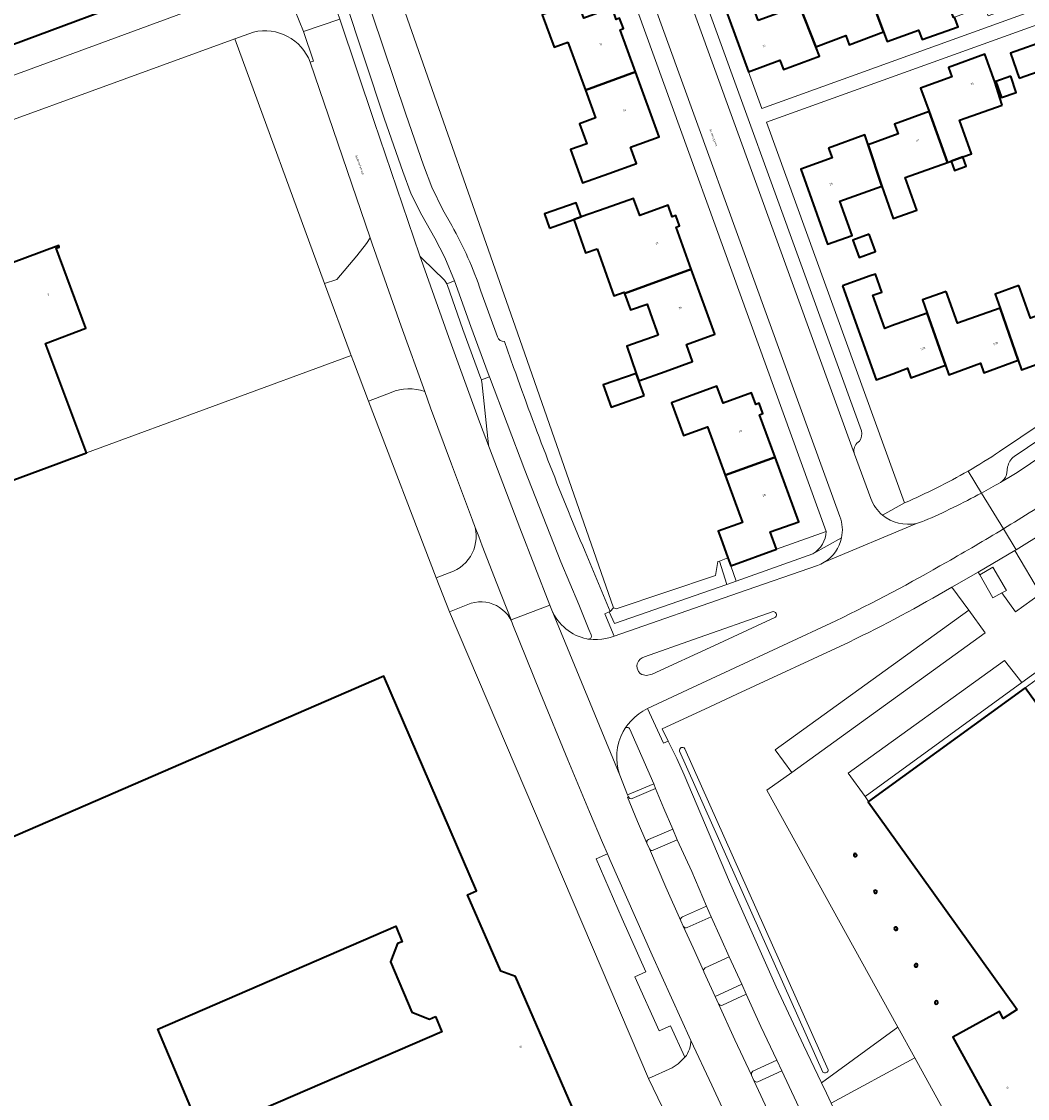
# Model space of a CAD drawing. Header units: metres. Extents: x 197700 to 204338, y 317132 to 325229.
# Tile 186 of 256: x 199240 to 199412, y 318978 to 319162. Entities that reach past the tile are written whole.
import ezdxf
from ezdxf.enums import TextEntityAlignment as Align

# ---------------------------------------------------------------- set-up
doc = ezdxf.new("R2010")
doc.units = ezdxf.units.M
for name, color, linetype, lineweight in [('B-WE-GR-BEPLANTING_CULTUUR_BODEMBEDEKKER-GV', 90, 'Continuous', 18), ('B-WE-IE-TERREINAFSCHEIDING_KUNSTMATIG_HEKWERK-G', 20, 'IE-TERREINAFSCHEIDING-KUNSTMATIG', 18), ('B-WE-OG-BEBOUWING-GV', 7, 'Continuous', 35), ('B-WE-OG-BEBOUWING-T18', 10, 'Continuous', 18), ('B-WE-OG-TERREIN_CULTUURSCHEIDING-GV', 7, 'Continuous', 18), ('B-WE-OG-TERREIN_ERF-GV', 7, 'Continuous', 18), ('B-WE-OG-TOPOGRAFIE-T18', 10, 'Continuous', 18), ('B-WE-OG-WATER_GREPPEL-GV', 160, 'Continuous', 18), ('B-WE-VH-VERHARDING_ASFALT-GV', 252, 'Continuous', 18), ('B-WE-VH-VERHARDING_BETONSTRAATSTEEN-GV', 252, 'Continuous', 18), ('B-WE-VH-VERHARDING_GESLOTEN-GV', 252, 'Continuous', 18), ('B-WE-VH-VERHARDING_GRASBETONSTEEN-GV', 70, 'Continuous', 18), ('B-WE-VH-VERHARDING_HALFVERHARDING-GV', 252, 'Continuous', 18), ('B-WE-VH-VERHARDING_OPEN-GV', 252, 'Continuous', 18), ('B-WE-VH-VERHARDING_SIERBESTRATING-GV', 252, 'Continuous', 18), ('B-WE-VH-VERHARDING_TEGEL-GV', 252, 'Continuous', 18)]:
    doc.layers.add(name, color=color, linetype=linetype, lineweight=lineweight)
doc.styles.add('NLCS-ISO-M200-T18', font='NLCS-ISO.ttf', dxfattribs={"height": 0.36})
doc.linetypes.add('IE-TERREINAFSCHEIDING-KUNSTMATIG', pattern='A,4,[82,NLCS.SHX,S=0.75,R=90,X=0,Y=0],4,-2', length=10)

msp = doc.modelspace()

# ---------------------------------------------------------------- linework, layer by layer
at = {"layer": 'B-WE-GR-BEPLANTING_CULTUUR_BODEMBEDEKKER-GV'}
for points in [[(199347.821, 319019.999), (199351.952, 319021.788), (199351.162, 319023.63), (199347.023, 319021.859)], [(199346.766, 319021.201), (199347.178, 319020.236)], [(199353.642, 319006.769), (199357.75, 319008.618), (199356.921, 319010.431), (199352.829, 319008.619)], [(199352.567, 319007.956), (199352.984, 319007.011)], [(199359.67, 318993.519), (199363.741, 318995.392), (199362.974, 318997.119), (199358.415, 318995.012)], [(199358.415, 318995.012), (199358.984, 318993.762)], [(199365.73, 318980.403), (199369.801, 318982.295), (199368.954, 318984.109), (199364.859, 318982.208), (199364.616, 318981.965), (199364.61, 318981.559), (199365.044, 318980.652)], [(199365.044, 318980.652), (199365.061, 318980.614)]]:
    msp.add_lwpolyline(points, dxfattribs=at)
for points in [[(199347.023, 319021.859, 0.4103312), (199346.766, 319021.201)], [(199347.178, 319020.236, 0.4117903), (199347.821, 319019.999)], [(199352.829, 319008.619, 0.4100054), (199352.567, 319007.956)], [(199352.984, 319007.011, 0.4089933), (199353.642, 319006.769)], [(199358.984, 318993.762, 0.4080052), (199359.67, 318993.519)], [(199365.061, 318980.614, 0.4166141), (199365.73, 318980.403)]]:
    msp.add_lwpolyline(points, format="xyb", dxfattribs=at)
at = {"layer": 'B-WE-IE-TERREINAFSCHEIDING_KUNSTMATIG_HEKWERK-G'}
for points in [[(199303.473, 319168.865), (199325.421, 319106.235)], [(199276.299, 319158.762), (199291.667, 319116.919)], [(199291.667, 319116.919), (199296.01, 319105.095)], [(199296.01, 319105.095), (199296.185, 319104.618)], [(199325.421, 319106.235), (199341.06, 319061.463)], [(199250.937, 319087.947), (199296.185, 319104.618)], [(199296.586, 319103.572), (199296.185, 319104.618)], [(199299.185, 319096.796), (199296.586, 319103.572)], [(199310.76, 319066.616), (199299.185, 319096.796)], [(199358.503, 319067.005), (199358.908, 319069.386)], [(199358.908, 319069.386), (199359.145, 319069.472)], [(199359.145, 319069.472), (199360.605, 319070.004)], [(199312.999, 319060.779), (199310.76, 319066.616)], [(199341.494, 319061.285), (199358.503, 319067.005)], [(199341.06, 319061.463), (199341.494, 319061.285)], [(199312.999, 319060.779), (199347.033, 318980.965)], [(199350.989, 318972.803), (199347.033, 318980.965)]]:
    msp.add_lwpolyline(points, dxfattribs=at)
at = {"layer": 'B-WE-OG-BEBOUWING-GV'}
for points in [[(199221.349, 319199.934), (199222.888, 319195.812), (199219.147, 319194.403), (199215.155, 319205.167), (199195.642, 319197.93), (199213.901, 319148.756), (199262.422, 319166.791), (199250.207, 319199.678), (199240.793, 319196.176), (199239.427, 319199.86), (199243.526, 319201.405), (199241.277, 319207.376)], [(199374.252, 319171.666), (199372.336, 319176.959), (199368.808, 319175.682), (199372.856, 319164.502), (199375.646, 319157.438), (199380.743, 319159.355), (199381.348, 319157.745), (199387.222, 319159.95), (199383.925, 319168.845), (199380.309, 319167.535), (199376.826, 319166.274), (199374.801, 319171.865)], [(199365.783, 319161.941), (199363.725, 319167.627), (199365.82, 319168.385), (199364.263, 319172.683), (199357.873, 319170.355), (199359.464, 319165.986), (199364.137, 319153.156), (199369.502, 319155.136), (199370.11, 319153.536), (199376.247, 319155.826), (199375.646, 319157.438), (199372.856, 319164.502)], [(199399.358, 319162.508), (199399.176, 319162.435), (199396.457, 319169.947), (199396.256, 319169.876), (199391.352, 319168.15), (199389.28, 319167.421), (199387.435, 319172.689), (199386.132, 319172.204), (199383.098, 319171.076), (199383.925, 319168.845), (199387.222, 319159.95), (199387.814, 319158.331), (199393.209, 319160.248), (199393.826, 319158.648), (199399.955, 319160.842)], [(199333.255, 319158.197), (199336.259, 319149.977), (199344.786, 319153.125), (199342.167, 319160.32), (199342.75, 319160.527), (199342.094, 319162.331), (199341.515, 319162.096), (199340.814, 319164.079), (199335.964, 319162.29), (199334.948, 319165.096), (199330.247, 319163.393), (199328.853, 319162.888), (199330.884, 319157.331)], [(199410.421, 319152.054), (199414.591, 319153.517), (199416.046, 319154.027), (199418.521, 319146.973), (199427.374, 319150.139), (199425.277, 319156.093), (199423.662, 319155.51), (199421.787, 319160.875), (199408.911, 319156.346)], [(199407.508, 319147.46), (199407.11, 319148.689), (199406.222, 319151.436), (199404.513, 319156.136), (199398.342, 319153.892), (199398.909, 319152.292), (199393.543, 319150.349), (199395.01, 319146.359), (199398.152, 319137.657), (199398.748, 319137.87), (199400.757, 319138.586), (199402.26, 319139.123), (199400.211, 319144.865)], [(199343.963, 319140.252), (199348.836, 319141.999), (199344.786, 319153.125), (199336.259, 319149.977), (199337.983, 319145.258), (199335.219, 319144.249), (199336.461, 319140.849), (199333.697, 319139.839), (199335.774, 319134.157), (199340.262, 319135.763), (199344.967, 319137.447)], [(199408.945, 319152.39), (199406.424, 319151.509), (199407.389, 319148.748), (199409.909, 319149.629)], [(199386.892, 319133.597), (199388.875, 319128.042), (199392.927, 319129.488), (199390.932, 319135.08), (199398.152, 319137.657), (199395.01, 319146.359), (199389.102, 319144.184), (199389.714, 319142.523), (199384.573, 319140.678)], [(199377.815, 319140.09), (199378.424, 319138.423), (199373.063, 319136.508), (199377.658, 319123.642), (199381.836, 319125.135), (199379.729, 319131.04), (199386.892, 319133.597), (199384.573, 319140.678), (199384.017, 319142.354)], [(199400.757, 319138.586), (199398.748, 319137.87), (199399.319, 319136.268), (199401.328, 319136.984)], [(199338.255, 319122.888), (199341.092, 319114.808), (199342.869, 319115.432), (199342.936, 319115.24), (199354.345, 319119.39), (199351.735, 319126.572), (199352.309, 319126.777), (199351.677, 319128.548), (199351.103, 319128.35), (199350.395, 319130.307), (199345.541, 319128.542), (199344.488, 319131.498), (199339.777, 319129.821), (199335.535, 319128.311), (199334.289, 319127.858), (199336.278, 319122.194)], [(199330.129, 319126.397), (199334.289, 319127.858), (199335.535, 319128.311), (199334.677, 319130.754), (199329.266, 319128.854)], [(199229.26, 319112.093), (199179.38, 319093.52), (199189.867, 319065.358), (199246.251, 319086.202), (199250.937, 319087.947), (199243.96, 319106.68), (199250.856, 319109.273), (199245.77, 319122.973), (199246.303, 319123.173), (199246.215, 319123.409), (199235.022, 319119.251), (199234.723, 319120.057), (199234.461, 319119.96), (199234.268, 319119.888), (199236.192, 319114.724), (199235.118, 319114.323), (199229.844, 319128.486), (199223.97, 319126.299)], [(199384.775, 319125.371), (199381.957, 319124.347), (199383.038, 319121.374), (199385.856, 319122.398)], [(199348.657, 319108.071), (199343.304, 319106.191), (199344.926, 319101.571), (199345.388, 319100.271), (199349.869, 319101.895), (199354.57, 319103.599), (199353.527, 319106.476), (199358.396, 319108.242), (199354.345, 319119.39), (199342.936, 319115.24), (199343.931, 319112.408), (199346.781, 319113.41), (199347.362, 319111.757)], [(199380.197, 319116.554), (199385.931, 319100.478), (199388.781, 319101.512), (199391.313, 319102.43), (199391.899, 319100.814), (199397.788, 319102.95), (199394.686, 319111.847), (199388.579, 319109.674), (199387.415, 319109.26), (199385.396, 319114.934), (199386.56, 319115.348), (199386.931, 319115.48), (199385.841, 319118.544), (199384.907, 319118.234)], [(199410.356, 319116.59), (199406.269, 319115.136), (199407.127, 319112.726), (199410.221, 319103.804), (199410.807, 319102.188), (199416.161, 319104.13), (199416.747, 319102.515), (199422.943, 319104.768), (199421.761, 319108.02), (199419.562, 319113.594), (199412.337, 319111.023)], [(199397.913, 319115.557), (199393.877, 319114.121), (199394.686, 319111.847), (199397.788, 319102.95), (199398.374, 319101.335), (199403.765, 319103.29), (199404.351, 319101.675), (199410.221, 319103.804), (199407.127, 319112.726), (199399.843, 319110.134)], [(199346.262, 319097.768), (199345.388, 319100.271), (199344.926, 319101.571), (199339.292, 319099.592), (199340.628, 319095.789)], [(199360.119, 319084.164), (199368.659, 319087.243), (199366.01, 319094.493), (199366.573, 319094.7), (199365.924, 319096.466), (199365.361, 319096.259), (199364.641, 319098.219), (199359.785, 319096.443), (199358.71, 319099.383), (199354.014, 319097.665), (199350.969, 319096.551), (199353.013, 319090.946), (199357.093, 319092.438)], [(199368.659, 319087.243), (199360.119, 319084.164), (199363.08, 319076.069), (199358.935, 319074.553), (199359.391, 319073.36), (199360.605, 319070.004), (199361.092, 319068.658), (199368.891, 319071.48), (199367.833, 319074.436), (199372.704, 319076.173)], [(199332.341, 318954.039), (199324.507, 318972.144), (199333.909, 318976.225), (199324.315, 318998.394), (199321.769, 318999.339), (199316.075, 319012.376), (199317.636, 319013.05), (199301.791, 319049.76), (199219.472, 319014.105), (199199.328, 319060.364), (199178.184, 319051.177), (199157.559, 319042.234), (199159.549, 319037.647), (199215.451, 318908.777), (199217.441, 318904.191)], [(199410.065, 318992.775), (199407.683, 318991.234), (199407.012, 318992.451), (199399.043, 318988.058), (199432.231, 318927.85), (199433.825, 318928.728), (199435.555, 318925.574), (199470.907, 318945.017), (199468.095, 318950.123), (199443.636, 318994.535), (199447.758, 318997.535), (199424.264, 319030.031), (199422.374, 319032.645), (199411.437, 319047.772), (199384.621, 319028.326), (199384.59, 319028.303), (199387.683, 319023.99)], [(199310.598, 318991.543), (199311.68, 318988.949), (199270.787, 318971.297), (199263.149, 318989.397), (199303.821, 319007.035), (199304.941, 319004.339), (199304.113, 319004.078), (199302.913, 319000.896), (199306.582, 318992.3), (199309.585, 318991.125)]]:
    msp.add_lwpolyline(points, close=True, dxfattribs=at)
for points in [[(199382.108, 319019.238, 1.4090349), (199382.603, 319019.3)], [(199382.603, 319019.3, 0.7113396), (199382.108, 319019.238)], [(199386.088, 319012.86, 0.9745207), (199385.575, 319012.964)], [(199385.575, 319012.964, 1.0292242), (199386.088, 319012.86)], [(199389.052, 319006.636, 1.4471225), (199389.545, 319006.73)], [(199389.545, 319006.73, 0.6897196), (199389.052, 319006.636)], [(199392.521, 319000.41, 1.0049308), (199393.037, 319000.215)], [(199393.037, 319000.215, 0.9989478), (199392.521, 319000.41)], [(199395.987, 318994.06, 1.3783003), (199396.489, 318994.042)], [(199396.489, 318994.042, 0.7251689), (199395.987, 318994.06)]]:
    msp.add_lwpolyline(points, format="xyb", dxfattribs=at)
at = {"layer": 'B-WE-OG-TERREIN_CULTUURSCHEIDING-GV'}
for points in [[(199336.197, 319071.089), (199340.46, 319060.819), (199341.06, 319061.463), (199325.421, 319106.235), (199303.473, 319168.865), (199285.92, 319219.19), (199281.281, 319217.575), (199285.998, 319204.026), (199286.861, 319201.46), (199297.841, 319168.829), (199305.571, 319145.869), (199308.542, 319137.181), (199310.002, 319133.401), (199311.891, 319129.527)], [(199292.683, 319166.746), (199294.247, 319162.12), (199300.149, 319144.657), (199307.875, 319121.863)], [(199307.875, 319121.863), (199308.077, 319121.486), (199308.324, 319121.199), (199312.179, 319117.482), (199312.393, 319117.191), (199312.558, 319116.879), (199313.888, 319117.396), (199312.234, 319121.386), (199310.493, 319124.702), (199308.285, 319128.607), (199306.48, 319132.242), (199305.009, 319136.075), (199301.897, 319145.048), (199295.054, 319165.746), (199294.792, 319166.529)], [(199279.505, 319159.93), (199276.299, 319158.762), (199291.667, 319116.919), (199293.773, 319117.598), (199297.194, 319121.657), (199298.8, 319123.771)], [(199298.8, 319123.771), (199299.431, 319124.774), (199289.21, 319154.792)], [(199311.891, 319129.527), (199313.392, 319126.836)], [(199318.391, 319115.603), (199321.191, 319107.8)], [(199322.391, 319107.024), (199323.977, 319102.586)], [(199332.039, 319069.322), (199325.866, 319085.022), (199319.836, 319100.955), (199318.454, 319100.45), (199318.496, 319100.312), (199318.535, 319100.116), (199319.698, 319089.352), (199319.736, 319089.079), (199319.827, 319088.795), (199325.037, 319075.164), (199330.158, 319061.928), (199330.271, 319061.635), (199330.524, 319061.038)], [(199303.034, 319098.322), (199299.185, 319096.796), (199310.76, 319066.616), (199313.686, 319067.735), (199314.264, 319068.026), (199314.81, 319068.372), (199315.319, 319068.771), (199315.786, 319069.219), (199316.207, 319069.71), (199316.577, 319070.241), (199316.892, 319070.806), (199317.15, 319071.4), (199317.347, 319072.016), (199317.483, 319072.648), (199317.555, 319073.291), (199317.563, 319073.939), (199317.507, 319074.583), (199317.41, 319075.228), (199317.295, 319075.529), (199317.181, 319075.831), (199317.065, 319076.132), (199316.951, 319076.435), (199313.335, 319086.044), (199309.777, 319095.676), (199308.775, 319098.452)], [(199337.24, 319056.845), (199336.806, 319057.767), (199335.116, 319062.056), (199332.039, 319069.322)], [(199336.477, 319056.161), (199336.67, 319056.128)], [(199342.117, 319032.841), (199343.455, 319029.489), (199347.928, 319031.392), (199343.838, 319040.725)], [(199343.005, 319040.838), (199342.981, 319040.806), (199342.961, 319040.773), (199342.716, 319040.335)]]:
    msp.add_lwpolyline(points, dxfattribs=at)
for points in [[(199289.21, 319154.792, 0.3760362), (199279.505, 319159.93)], [(199313.392, 319126.836, -0.0503498), (199318.391, 319115.603)], [(199321.191, 319107.8, 0.3525029), (199322.391, 319107.024)], [(199323.977, 319102.586, 0.015303), (199336.197, 319071.089)], [(199308.775, 319098.452, 0.1825675), (199303.034, 319098.322)], [(199330.524, 319061.038, 0.2433989), (199336.477, 319056.161)], [(199336.67, 319056.128, 0.0830594), (199336.836, 319056.116)], [(199336.836, 319056.116, 0.5259307), (199337.24, 319056.845)], [(199343.838, 319040.725, 0.5717359), (199343.005, 319040.838)], [(199342.716, 319040.335, 0.2119833), (199342.117, 319032.841)]]:
    msp.add_lwpolyline(points, format="xyb", dxfattribs=at)
msp.add_lwpolyline([(199351.069, 318982.765), (199352.127, 318983.483), (199353.263, 318984.599), (199350.774, 318989.986), (199348.86, 318989.115), (199344.686, 318998.335), (199346.598, 318999.204), (199342.548, 319008.27), (199338.078, 319018.539), (199340.022, 319019.379), (199339.178, 319021.326), (199336.936, 319026.602), (199333.23, 319035.443), (199328.498, 319046.992), (199323.865, 319058.582), (199323.748, 319058.876), (199323.632, 319059.172), (199323.323, 319059.724), (199322.959, 319060.243), (199322.542, 319060.72), (199322.076, 319061.148), (199321.566, 319061.524), (199321.018, 319061.842), (199320.44, 319062.1), (199319.837, 319062.293), (199319.216, 319062.42), (199318.586, 319062.48), (199317.952, 319062.471), (199317.324, 319062.393), (199316.707, 319062.249), (199312.999, 319060.779), (199347.033, 318980.965)], close=True, dxfattribs=at)
at = {"layer": 'B-WE-OG-TERREIN_ERF-GV'}
for points in [[(199386.039, 319234.673), (199389.038, 319238.985), (199376.244, 319247.907), (199371.02, 319250.953), (199369.854, 319249.191), (199369.306, 319248.363), (199285.92, 319219.19), (199303.473, 319168.865), (199325.421, 319106.235), (199341.06, 319061.463), (199341.494, 319061.285), (199358.503, 319067.005), (199358.908, 319069.386)], [(199358.908, 319069.386), (199359.145, 319069.472), (199360.605, 319070.004), (199359.391, 319073.36), (199358.935, 319074.553), (199363.08, 319076.069), (199360.119, 319084.164), (199357.093, 319092.438), (199353.013, 319090.946), (199350.969, 319096.551), (199354.014, 319097.665), (199358.71, 319099.383), (199359.785, 319096.443), (199364.641, 319098.219), (199365.361, 319096.259), (199365.924, 319096.466), (199366.573, 319094.7), (199366.01, 319094.493), (199368.659, 319087.243), (199372.704, 319076.173), (199367.833, 319074.436), (199368.891, 319071.48), (199377.419, 319074.531), (199334.958, 319191.799)], [(199450.285, 319117.302), (199441.492, 319141.204), (199425.582, 319165.616), (199367.226, 319144.551), (199390.811, 319079.434)], [(199414.591, 319153.517), (199410.421, 319152.054), (199408.911, 319156.346), (199421.787, 319160.875)], [(199350.989, 318972.803), (199347.033, 318980.965), (199312.999, 319060.779), (199310.76, 319066.616), (199299.185, 319096.796), (199296.586, 319103.572), (199296.185, 319104.618), (199296.01, 319105.095), (199291.667, 319116.919), (199276.299, 319158.762), (199213.427, 319135.848)], [(199416.161, 319104.13), (199410.807, 319102.188), (199410.221, 319103.804), (199404.351, 319101.675), (199403.765, 319103.29), (199398.374, 319101.335), (199397.788, 319102.95), (199391.899, 319100.814), (199391.313, 319102.43), (199388.781, 319101.512), (199385.931, 319100.478), (199380.197, 319116.554), (199384.907, 319118.234), (199385.841, 319118.544), (199386.931, 319115.48), (199386.56, 319115.348), (199385.396, 319114.934), (199387.415, 319109.26), (199388.579, 319109.674), (199394.686, 319111.847), (199393.877, 319114.121), (199397.913, 319115.557), (199399.843, 319110.134), (199407.127, 319112.726), (199406.269, 319115.136), (199410.356, 319116.59), (199412.337, 319111.023)], [(199407.033, 319088.176), (199450.285, 319117.302)], [(199377.419, 319074.531), (199368.891, 319071.48), (199361.092, 319068.658), (199362.008, 319066.037), (199362.799, 319066.313), (199375.124, 319070.711)], [(199350.408, 319038.669), (199351.872, 319035.72), (199353.108, 319032.889), (199360.872, 319014.577), (199368.872, 318996.654), (199373.552, 318986.683), (199376.605, 318980.222), (199389.634, 318989.764), (199367.27, 319030.262), (199371.517, 319033.301), (199368.684, 319037.182), (199401.763, 319061.068), (199398.896, 319065.003)], [(199381.32, 319055.613), (199362.136, 319046.707), (199356.659, 319044.152), (199349.392, 319040.779), (199350.408, 319038.669)], [(199376.855, 318982.046), (199352.342, 319036.963)], [(199353.256, 319037.371), (199377.769, 318982.454)], [(199407.248, 318918.495), (199411.871, 318910.258), (199414.519, 318905.278), (199427.037, 318912.156), (199428.085, 318915.898), (199425.617, 318924.363), (199392.557, 318984.512), (199378.265, 318976.727), (199379.3, 318974.552)]]:
    msp.add_lwpolyline(points, dxfattribs=at)
for points in [[(199424.694, 319167.952), (199424.177, 319169.586), (199422.515, 319168.985), (199416.371, 319166.765), (199415.77, 319168.429), (199410.624, 319166.586), (199411.225, 319164.921), (199405.08, 319162.704), (199404.479, 319164.369), (199399.358, 319162.508), (199399.955, 319160.842), (199393.826, 319158.648), (199393.209, 319160.248), (199387.814, 319158.331), (199387.222, 319159.95), (199381.348, 319157.745), (199380.743, 319159.355), (199375.646, 319157.438), (199376.247, 319155.826), (199370.11, 319153.536), (199369.502, 319155.136), (199364.137, 319153.156), (199366.391, 319146.868)], [(199348.836, 319141.999), (199343.963, 319140.252), (199344.967, 319137.447), (199340.262, 319135.763), (199335.774, 319134.157), (199333.697, 319139.839), (199336.461, 319140.849), (199335.219, 319144.249), (199337.983, 319145.258), (199336.259, 319149.977), (199333.255, 319158.197), (199330.884, 319157.331), (199328.853, 319162.888), (199330.247, 319163.393), (199334.948, 319165.096), (199335.964, 319162.29), (199340.814, 319164.079), (199341.515, 319162.096), (199342.094, 319162.331), (199342.75, 319160.527), (199342.167, 319160.32), (199344.786, 319153.125)], [(199388.875, 319128.042), (199386.892, 319133.597), (199379.729, 319131.04), (199381.836, 319125.135), (199377.658, 319123.642), (199373.063, 319136.508), (199378.424, 319138.423), (199377.815, 319140.09), (199384.017, 319142.354), (199384.573, 319140.678), (199389.714, 319142.523), (199389.102, 319144.184), (199395.01, 319146.359), (199393.543, 319150.349), (199398.909, 319152.292), (199398.342, 319153.892), (199404.513, 319156.136), (199406.222, 319151.436), (199407.11, 319148.689), (199407.508, 319147.46), (199400.211, 319144.865), (199402.26, 319139.123), (199400.757, 319138.586), (199401.328, 319136.984), (199399.319, 319136.268), (199398.748, 319137.87), (199398.152, 319137.657), (199390.932, 319135.08), (199392.927, 319129.488)], [(199408.945, 319152.39), (199409.909, 319149.629), (199407.389, 319148.748), (199406.424, 319151.509)], [(199341.092, 319114.808), (199338.255, 319122.888), (199336.278, 319122.194), (199334.289, 319127.858), (199330.129, 319126.397), (199329.266, 319128.854), (199334.677, 319130.754), (199335.535, 319128.311), (199339.777, 319129.821), (199344.488, 319131.498), (199345.541, 319128.542), (199350.395, 319130.307), (199351.103, 319128.35), (199351.677, 319128.548), (199352.309, 319126.777), (199351.735, 319126.572), (199354.345, 319119.39), (199358.396, 319108.242), (199353.527, 319106.476), (199354.57, 319103.599), (199349.869, 319101.895), (199345.388, 319100.271), (199346.262, 319097.768), (199340.628, 319095.789), (199339.292, 319099.592), (199344.926, 319101.571), (199343.304, 319106.191), (199348.657, 319108.071), (199347.362, 319111.757), (199346.781, 319113.41), (199343.931, 319112.408), (199342.936, 319115.24), (199342.869, 319115.432)], [(199179.38, 319093.52), (199229.26, 319112.093), (199223.97, 319126.299), (199229.844, 319128.486), (199235.118, 319114.323), (199236.192, 319114.724), (199234.268, 319119.888), (199234.461, 319119.96), (199234.723, 319120.057), (199235.022, 319119.251), (199246.215, 319123.409), (199246.303, 319123.173), (199245.77, 319122.973), (199250.856, 319109.273), (199243.96, 319106.68), (199250.937, 319087.947), (199246.251, 319086.202), (199189.867, 319065.358)], [(199384.775, 319125.371), (199385.856, 319122.398), (199383.038, 319121.374), (199381.957, 319124.347)], [(199359.145, 319069.472), (199358.908, 319069.386), (199358.503, 319067.005), (199341.494, 319061.285), (199341.06, 319061.463), (199340.46, 319060.819), (199340.303, 319060.758), (199341.196, 319058.766), (199360.401, 319065.475)], [(199324.507, 318972.144), (199332.341, 318954.039), (199217.441, 318904.191), (199215.451, 318908.777), (199159.549, 319037.647), (199157.559, 319042.234), (199178.184, 319051.177), (199199.328, 319060.364), (199219.472, 319014.105), (199301.791, 319049.76), (199317.636, 319013.05), (199316.075, 319012.376), (199321.769, 318999.339), (199324.315, 318998.394), (199333.909, 318976.225)], [(199311.68, 318988.949), (199310.598, 318991.543), (199309.585, 318991.125), (199306.582, 318992.3), (199302.913, 319000.896), (199304.113, 319004.078), (199304.941, 319004.339), (199303.821, 319007.035), (199263.149, 318989.397), (199270.787, 318971.297)]]:
    msp.add_lwpolyline(points, close=True, dxfattribs=at)
for points in [[(199401.649, 319084.857, 0.0151128), (199407.033, 319088.176)], [(199390.811, 319079.434, 0.0290048), (199401.649, 319084.857)], [(199375.124, 319070.711, 0.2502601), (199377.419, 319074.531)], [(199398.896, 319065.003, -0.0204274), (199381.32, 319055.613)], [(199352.342, 319036.963, -0.8379156), (199353.256, 319037.371)], [(199377.769, 318982.454, -0.5950532), (199376.855, 318982.046)]]:
    msp.add_lwpolyline(points, format="xyb", dxfattribs=at)
at = {"layer": 'B-WE-OG-WATER_GREPPEL-GV'}
for points in [[(199353.256, 319037.371, 0.8379156), (199352.342, 319036.963)], [(199376.855, 318982.046, 0.5950532), (199377.769, 318982.454)]]:
    msp.add_lwpolyline(points, format="xyb", dxfattribs=at)
for points in [[(199352.342, 319036.963), (199376.855, 318982.046)], [(199377.769, 318982.454), (199353.256, 319037.371)]]:
    msp.add_lwpolyline(points, dxfattribs=at)
at = {"layer": 'B-WE-VH-VERHARDING_ASFALT-GV'}
for points in [[(199275.139, 319192.952), (199281.363, 319176.495), (199288.032, 319160.042), (199294.247, 319162.12), (199292.683, 319166.746), (199291.177, 319171.201), (199281.636, 319199.425), (199273.726, 319196.345)], [(199289.763, 319154.973), (199289.21, 319154.792), (199299.431, 319124.774), (199299.796, 319123.702), (199304.725, 319109.667), (199308.775, 319098.452), (199309.777, 319095.676), (199313.335, 319086.044), (199316.951, 319076.435), (199317.065, 319076.132), (199317.181, 319075.831), (199317.295, 319075.529), (199317.41, 319075.228), (199318.008, 319073.657), (199318.609, 319072.088), (199321.105, 319065.624), (199323.546, 319059.392), (199330.158, 319061.928), (199325.037, 319075.164), (199319.827, 319088.795), (199318.14, 319093.304), (199312.919, 319107.682), (199307.875, 319121.863), (199300.149, 319144.657), (199294.247, 319162.12), (199288.032, 319160.042)]]:
    msp.add_lwpolyline(points, close=True, dxfattribs=at)
for points in [[(199385.011, 319080.15), (199382.255, 319087.747), (199344.682, 319191.299), (199343.507, 319194.538)], [(199337.953, 319192.321), (199379.74, 319077.064)], [(199289.21, 319154.792), (199289.763, 319154.973), (199288.032, 319160.042), (199281.363, 319176.495)], [(199279.348, 319168.571), (199278.23, 319167.574), (199277.446, 319167.019), (199276.604, 319166.558), (199273.449, 319165.4), (199269.093, 319163.801), (199210.877, 319142.424), (199213.427, 319135.848), (199276.299, 319158.762), (199279.505, 319159.93)], [(199313.392, 319126.836), (199311.891, 319129.527), (199310.002, 319133.401), (199308.542, 319137.181), (199305.571, 319145.869), (199297.841, 319168.829)], [(199534.239, 319168.538), (199410.041, 319084.631), (199408.616, 319083.764), (199407.24, 319082.952), (199407.181, 319082.917)], [(199295.054, 319165.746), (199301.897, 319145.048), (199305.009, 319136.075), (199306.48, 319132.242), (199308.285, 319128.607), (199310.493, 319124.702), (199312.234, 319121.386), (199313.888, 319117.396), (199316.661, 319109.596), (199319.604, 319101.567), (199319.836, 319100.955), (199325.866, 319085.022), (199332.039, 319069.322), (199335.116, 319062.056), (199336.806, 319057.767), (199337.24, 319056.845)], [(199321.191, 319107.8), (199318.391, 319115.603)], [(199323.977, 319102.586), (199322.391, 319107.024)], [(199407.692, 319074.967), (199403.946, 319081.099)], [(199403.946, 319081.099), (199407.692, 319074.967)], [(199377.063, 319069.262), (199392.852, 319075.909)], [(199392.852, 319075.909), (199377.063, 319069.262)], [(199336.836, 319056.116), (199337.561, 319056.039), (199338.298, 319056.027), (199339.033, 319056.08), (199339.76, 319056.199), (199340.474, 319056.382), (199341.169, 319056.628), (199339.538, 319060.436), (199340.303, 319060.758), (199340.46, 319060.819), (199336.197, 319071.089)], [(199375.91, 319068.713), (199362.407, 319064.013), (199341.169, 319056.628)], [(199367.774, 318974.74), (199365.061, 318980.614), (199365.044, 318980.652), (199364.61, 318981.559), (199361.791, 318987.586), (199358.984, 318993.762), (199358.415, 318995.012), (199356.501, 318999.221), (199356.476, 318999.276), (199354.643, 319003.319), (199352.984, 319007.011), (199352.567, 319007.956), (199349.993, 319013.707), (199347.178, 319020.236), (199346.766, 319021.201), (199345.126, 319024.948), (199343.453, 319029.062), (199343.593, 319029.131), (199343.455, 319029.489), (199342.117, 319032.841), (199330.524, 319061.038), (199330.271, 319061.635), (199330.158, 319061.928), (199323.546, 319059.392), (199323.632, 319059.172), (199323.748, 319058.876), (199323.865, 319058.582), (199328.498, 319046.992), (199333.23, 319035.443), (199336.936, 319026.602), (199339.178, 319021.326), (199340.022, 319019.379), (199340.4, 319018.451), (199347.64, 319002.045), (199354.267, 318987.447), (199357.834, 318979.824), (199361.036, 318972.918)], [(199330.524, 319061.038), (199342.117, 319032.841)], [(199342.716, 319040.335), (199342.961, 319040.773), (199342.981, 319040.806), (199343.005, 319040.838), (199343.482, 319041.501), (199344.052, 319042.162), (199344.678, 319042.77), (199345.357, 319043.319), (199346.082, 319043.805), (199346.847, 319044.225), (199354.564, 319047.83), (199360.961, 319050.794), (199379.055, 319059.241)], [(199368.735, 319059.895), (199358.322, 319055.039), (199347.66, 319050.105), (199346.675, 319049.895), (199345.901, 319050.041)], [(199346.371, 319053.104), (199354.7, 319056.068), (199368.325, 319060.816)], [(199336.67, 319056.128), (199336.477, 319056.161)], [(199341.169, 319056.628), (199340.474, 319056.382), (199339.76, 319056.199), (199339.033, 319056.08), (199338.298, 319056.027), (199337.561, 319056.039), (199336.836, 319056.116)], [(199345.901, 319050.041), (199345.578, 319050.258), (199345.349, 319050.578), (199345.109, 319051.147), (199345.024, 319051.539), (199345.088, 319051.914)], [(199389.717, 318952.88), (199379.3, 318974.552), (199378.265, 318976.727), (199377.434, 318978.474), (199376.605, 318980.222), (199373.552, 318986.683), (199368.872, 318996.654), (199360.872, 319014.577), (199353.108, 319032.889), (199351.872, 319035.72), (199350.408, 319038.669), (199349.594, 319038.327), (199346.847, 319044.225), (199346.082, 319043.805), (199345.357, 319043.319), (199344.678, 319042.77), (199344.052, 319042.162), (199343.482, 319041.501), (199343.005, 319040.838)], [(199343.838, 319040.725), (199347.928, 319031.392), (199348.244, 319030.547), (199349.665, 319027.161), (199351.162, 319023.63), (199351.952, 319021.788), (199354.425, 319016.351), (199356.921, 319010.431), (199357.75, 319008.618), (199359.403, 319004.945), (199360.837, 319001.769), (199362.974, 318997.119), (199363.741, 318995.392), (199366.259, 318989.842), (199368.954, 318984.109), (199369.801, 318982.295), (199372.324, 318976.932)]]:
    msp.add_lwpolyline(points, dxfattribs=at)
for points in [[(199279.505, 319159.93, -0.3760362), (199289.21, 319154.792)], [(199318.391, 319115.603, 0.0503498), (199313.392, 319126.836)], [(199322.391, 319107.024, -0.3525029), (199321.191, 319107.8)], [(199336.197, 319071.089, -0.015303), (199323.977, 319102.586)], [(199407.181, 319082.917, -0.0074127), (199403.946, 319081.099)], [(199407.692, 319074.967, 0.0096602), (199417.767, 319081.391)], [(199387.032, 319077.333, -0.1288245), (199385.011, 319080.15)], [(199403.946, 319081.099, -0.0219214), (199394.171, 319076.338)], [(199379.74, 319077.064, -0.1444766), (199380.028, 319073.438)], [(199392.852, 319075.909, -0.2304048), (199387.032, 319077.333)], [(199394.171, 319076.338, -0.0506196), (199392.852, 319075.909)], [(199398.018, 319069.294, 0.0090745), (199407.692, 319074.967)], [(199380.028, 319073.438, -0.207981), (199377.063, 319069.262)], [(199377.063, 319069.262, -0.0500623), (199375.91, 319068.713)], [(199379.055, 319059.241, 0.0190288), (199398.018, 319069.294)], [(199336.477, 319056.161, -0.2433989), (199330.524, 319061.038)], [(199368.325, 319060.816, -0.711854), (199368.735, 319059.895)], [(199336.836, 319056.116, -0.0830594), (199336.67, 319056.128)], [(199337.24, 319056.845, -0.5259307), (199336.836, 319056.116)], [(199345.088, 319051.914, -0.2381248), (199346.371, 319053.104)], [(199343.005, 319040.838, -0.5717359), (199343.838, 319040.725)], [(199342.117, 319032.841, -0.2119833), (199342.716, 319040.335)]]:
    msp.add_lwpolyline(points, format="xyb", dxfattribs=at)
at = {"layer": 'B-WE-VH-VERHARDING_BETONSTRAATSTEEN-GV'}
for points in [[(199346.98, 319189.948), (199345.977, 319190.105), (199345.207, 319190.57), (199344.682, 319191.299), (199382.255, 319087.747)], [(199383.457, 319091.763), (199348.193, 319188.952)], [(199529.502, 319168.39), (199409.544, 319087.352)], [(199410.041, 319084.631), (199534.239, 319168.538)], [(199308.775, 319098.452), (199304.725, 319109.667), (199299.796, 319123.702), (199299.431, 319124.774), (199298.8, 319123.771), (199297.194, 319121.657), (199293.773, 319117.598), (199291.667, 319116.919), (199296.01, 319105.095), (199296.185, 319104.618), (199296.586, 319103.572), (199299.185, 319096.796), (199303.034, 319098.322)], [(199382.644, 319089.607), (199383.082, 319089.98)], [(199408.428, 319085.573), (199408.282, 319084.534)], [(199407.24, 319082.952), (199408.616, 319083.764), (199410.041, 319084.631)], [(199361.036, 318972.918), (199357.834, 318979.824), (199354.267, 318987.447), (199354.261, 318987.187), (199354.221, 318986.787), (199354.145, 318986.391), (199354.035, 318986.004), (199353.89, 318985.628), (199353.712, 318985.267), (199353.502, 318984.923), (199353.263, 318984.599), (199352.127, 318983.483)], [(199352.127, 318983.483), (199351.069, 318982.765), (199347.033, 318980.965), (199350.989, 318972.803), (199354.322, 318974.261)]]:
    msp.add_lwpolyline(points, dxfattribs=at)
for points in [[(199312.602, 319116.758), (199312.558, 319116.879), (199312.393, 319117.191), (199312.179, 319117.482), (199308.324, 319121.199), (199308.077, 319121.486), (199307.875, 319121.863), (199312.919, 319107.682), (199318.14, 319093.304), (199319.827, 319088.795), (199319.736, 319089.079), (199319.698, 319089.352), (199318.535, 319100.116), (199318.496, 319100.312), (199318.454, 319100.45), (199318.377, 319100.708), (199315.312, 319109.084)], [(199323.323, 319059.724), (199323.632, 319059.172), (199323.546, 319059.392), (199321.105, 319065.624), (199318.609, 319072.088), (199318.008, 319073.657), (199317.41, 319075.228), (199317.507, 319074.583), (199317.563, 319073.939), (199317.555, 319073.291), (199317.483, 319072.648), (199317.347, 319072.016), (199317.15, 319071.4), (199316.892, 319070.806), (199316.577, 319070.241), (199316.207, 319069.71), (199315.786, 319069.219), (199315.319, 319068.771), (199314.81, 319068.372), (199314.264, 319068.026), (199313.686, 319067.735), (199310.76, 319066.616), (199312.999, 319060.779), (199316.707, 319062.249), (199317.324, 319062.393), (199317.952, 319062.471), (199318.586, 319062.48), (199319.216, 319062.42), (199319.837, 319062.293), (199320.44, 319062.1), (199321.018, 319061.842), (199321.566, 319061.524), (199322.076, 319061.148), (199322.542, 319060.72), (199322.959, 319060.243)]]:
    msp.add_lwpolyline(points, close=True, dxfattribs=at)
for points in [[(199303.034, 319098.322, -0.1825675), (199308.775, 319098.452)], [(199383.082, 319089.98, 0.2206802), (199383.457, 319091.763)], [(199382.255, 319087.747, -0.275069), (199382.644, 319089.607)], [(199409.544, 319087.352, 0.1897328), (199408.428, 319085.573)], [(199408.282, 319084.534, -0.2222685), (199407.24, 319082.952)]]:
    msp.add_lwpolyline(points, format="xyb", dxfattribs=at)
at = {"layer": 'B-WE-VH-VERHARDING_GESLOTEN-GV'}
msp.add_lwpolyline([(199414.732, 319074.416), (199409.887, 319071.375), (199409.679, 319071.245), (199414.033, 319063.842), (199409.778, 319060.755), (199407.406, 319064.004), (199405.914, 319063.201), (199403.675, 319067.131), (199403.396, 319067.592), (199398.896, 319065.003), (199401.763, 319061.068), (199404.567, 319057.202), (199371.517, 319033.301), (199367.27, 319030.262), (199389.634, 318989.764), (199392.557, 318984.512), (199425.617, 318924.363)], dxfattribs=at)
msp.add_lwpolyline([(199415.814, 319052.284), (199416.436, 319051.431), (199411.437, 319047.772), (199422.374, 319032.645), (199424.264, 319030.031), (199447.758, 318997.535), (199443.636, 318994.535), (199468.095, 318950.123), (199470.907, 318945.017), (199435.555, 318925.574), (199433.825, 318928.728), (199432.231, 318927.85), (199399.043, 318988.058), (199407.012, 318992.451), (199407.683, 318991.234), (199410.065, 318992.775), (199387.683, 319023.99), (199384.59, 319028.303), (199384.621, 319028.326), (199384.058, 319029.189), (199381.158, 319033.174), (199407.91, 319052.446), (199410.845, 319048.693)], close=True, dxfattribs=at)
for points in [[(199382.603, 319019.3, -1.4090349), (199382.108, 319019.238)], [(199382.108, 319019.238, -0.7113396), (199382.603, 319019.3)], [(199385.575, 319012.964, -0.9745207), (199386.088, 319012.86)], [(199386.088, 319012.86, -1.0292242), (199385.575, 319012.964)], [(199389.545, 319006.73, -1.4471225), (199389.052, 319006.636)], [(199389.052, 319006.636, -0.6897196), (199389.545, 319006.73)], [(199393.037, 319000.215, -1.0049308), (199392.521, 319000.41)], [(199392.521, 319000.41, -0.9989478), (199393.037, 319000.215)], [(199396.489, 318994.042, -1.3783003), (199395.987, 318994.06)], [(199395.987, 318994.06, -0.7251689), (199396.489, 318994.042)]]:
    msp.add_lwpolyline(points, format="xyb", dxfattribs=at)
at = {"layer": 'B-WE-VH-VERHARDING_GRASBETONSTEEN-GV'}
for points in [[(199351.162, 319023.63), (199349.665, 319027.161), (199348.244, 319030.547), (199344.251, 319028.862)], [(199343.593, 319029.131), (199343.453, 319029.062), (199345.126, 319024.948), (199346.766, 319021.201)], [(199347.023, 319021.859), (199351.162, 319023.63)], [(199352.829, 319008.619), (199356.921, 319010.431), (199354.425, 319016.351), (199351.952, 319021.788), (199347.821, 319019.999)], [(199347.178, 319020.236), (199349.993, 319013.707), (199352.567, 319007.956)], [(199356.74, 318999.89), (199360.837, 319001.769), (199359.403, 319004.945), (199357.75, 319008.618), (199353.642, 319006.769)], [(199352.984, 319007.011), (199354.643, 319003.319)], [(199354.643, 319003.319), (199356.476, 318999.276)], [(199368.954, 318984.109), (199366.259, 318989.842), (199363.741, 318995.392), (199359.67, 318993.519)], [(199358.984, 318993.762), (199361.791, 318987.586), (199364.61, 318981.559), (199364.616, 318981.965), (199364.859, 318982.208), (199368.954, 318984.109)], [(199371.053, 318969.08), (199375.127, 318971.008), (199372.324, 318976.932), (199369.801, 318982.295), (199365.73, 318980.403)], [(199365.061, 318980.614), (199367.774, 318974.74)]]:
    msp.add_lwpolyline(points, dxfattribs=at)
for points in [[(199344.251, 319028.862, -0.4177075), (199343.593, 319029.131)], [(199346.766, 319021.201, -0.4103312), (199347.023, 319021.859)], [(199347.821, 319019.999, -0.4117903), (199347.178, 319020.236)], [(199352.567, 319007.956, -0.4100054), (199352.829, 319008.619)], [(199353.642, 319006.769, -0.4089933), (199352.984, 319007.011)], [(199356.476, 318999.276, -0.4035356), (199356.74, 318999.89)], [(199359.67, 318993.519, -0.4080052), (199358.984, 318993.762)], [(199365.73, 318980.403, -0.4166141), (199365.061, 318980.614)]]:
    msp.add_lwpolyline(points, format="xyb", dxfattribs=at)
at = {"layer": 'B-WE-VH-VERHARDING_HALFVERHARDING-GV'}
for points in [[(199405.917, 319068.411), (199408.225, 319064.45), (199407.406, 319064.004), (199409.778, 319060.755), (199414.033, 319063.842), (199409.679, 319071.245), (199403.396, 319067.592), (199403.675, 319067.131)], [(199368.684, 319037.182), (199371.517, 319033.301), (199404.567, 319057.202), (199401.763, 319061.068)], [(199407.91, 319052.446), (199381.158, 319033.174), (199384.058, 319029.189), (199410.845, 319048.693)]]:
    msp.add_lwpolyline(points, close=True, dxfattribs=at)
at = {"layer": 'B-WE-VH-VERHARDING_OPEN-GV'}
for points in [[(199213.901, 319148.756), (199209.17, 319146.986), (199210.877, 319142.424), (199269.093, 319163.801), (199267.309, 319168.661), (199271.685, 319170.252), (199258.744, 319205.849), (199252.354, 319208.706), (199251.751, 319209.183), (199251.441, 319209.938), (199251.41, 319210.997), (199251.734, 319212.114), (199248.744, 319211.34), (199245.698, 319210.834), (199248.684, 319202.746), (199243.526, 319201.405), (199239.427, 319199.86), (199240.793, 319196.176), (199250.207, 319199.678), (199262.422, 319166.791)], [(199362.008, 319066.037), (199361.092, 319068.658), (199360.605, 319070.004), (199359.145, 319069.472), (199360.401, 319065.475)], [(199408.225, 319064.45), (199405.917, 319068.411), (199403.675, 319067.131), (199405.914, 319063.201), (199407.406, 319064.004)], [(199416.436, 319051.431), (199415.814, 319052.284), (199410.845, 319048.693), (199384.058, 319029.189), (199384.621, 319028.326), (199411.437, 319047.772)], [(199377.434, 318978.474), (199378.265, 318976.727), (199392.557, 318984.512), (199389.634, 318989.764), (199376.605, 318980.222)]]:
    msp.add_lwpolyline(points, close=True, dxfattribs=at)
for points in [[(199409.887, 319071.375), (199414.732, 319074.416), (199463.902, 319107.592), (199461.591, 319111.011), (199417.767, 319081.391)], [(199407.692, 319074.967), (199409.887, 319071.375)], [(199344.251, 319028.862), (199348.244, 319030.547), (199347.928, 319031.392), (199343.455, 319029.489)], [(199343.455, 319029.489), (199343.593, 319029.131)]]:
    msp.add_lwpolyline(points, dxfattribs=at)
for points in [[(199417.767, 319081.391, -0.0096602), (199407.692, 319074.967)], [(199343.593, 319029.131, 0.4177075), (199344.251, 319028.862)]]:
    msp.add_lwpolyline(points, format="xyb", dxfattribs=at)
at = {"layer": 'B-WE-VH-VERHARDING_SIERBESTRATING-GV'}
for points in [[(199345.578, 319050.258), (199345.901, 319050.041), (199346.675, 319049.895), (199347.66, 319050.105), (199358.322, 319055.039), (199368.735, 319059.895)], [(199368.325, 319060.816), (199354.7, 319056.068), (199346.371, 319053.104)], [(199345.088, 319051.914), (199345.024, 319051.539), (199345.109, 319051.147), (199345.349, 319050.578), (199345.578, 319050.258)]]:
    msp.add_lwpolyline(points, dxfattribs=at)
for points in [[(199368.735, 319059.895, 0.711854), (199368.325, 319060.816)], [(199346.371, 319053.104, 0.2381248), (199345.088, 319051.914)]]:
    msp.add_lwpolyline(points, format="xyb", dxfattribs=at)
at = {"layer": 'B-WE-VH-VERHARDING_TEGEL-GV'}
for points in [[(199418.649, 319190.258), (199416.825, 319189.597), (199418.94, 319183.758), (199420.978, 319178.44), (199424.177, 319169.586), (199424.694, 319167.952), (199366.391, 319146.868), (199364.137, 319153.156), (199359.464, 319165.986), (199357.873, 319170.355), (199355.17, 319177.751), (199350.487, 319190.607), (199347.745, 319198.156), (199343.241, 319196.522)], [(199334.958, 319191.799), (199377.419, 319074.531)], [(199379.74, 319077.064), (199337.953, 319192.321)], [(199387.032, 319077.333), (199390.811, 319079.434), (199367.226, 319144.551), (199425.582, 319165.616), (199428.819, 319170.02), (199466.729, 319183.475), (199467.461, 319181.478), (199467.996, 319179.946), (199470.479, 319180.842), (199468.377, 319186.782), (199426.035, 319171.74), (199419.015, 319190.865)], [(199348.193, 319188.952), (199383.457, 319091.763)], [(199409.544, 319087.352), (199529.502, 319168.39)], [(199441.492, 319141.204), (199450.285, 319117.302), (199407.033, 319088.176)], [(199383.082, 319089.98), (199382.644, 319089.607)], [(199382.255, 319087.747), (199385.011, 319080.15)], [(199403.946, 319081.099), (199401.649, 319084.857)], [(199401.649, 319084.857), (199403.946, 319081.099)], [(199408.282, 319084.534), (199408.428, 319085.573)], [(199407.181, 319082.917), (199407.24, 319082.952)], [(199390.811, 319079.434), (199387.032, 319077.333)], [(199409.679, 319071.245), (199409.887, 319071.375), (199407.692, 319074.967)], [(199380.028, 319073.438), (199375.124, 319070.711), (199362.799, 319066.313), (199362.008, 319066.037), (199360.401, 319065.475), (199341.196, 319058.766), (199340.303, 319060.758), (199339.538, 319060.436)], [(199375.124, 319070.711), (199380.028, 319073.438)], [(199398.896, 319065.003), (199403.396, 319067.592), (199409.679, 319071.245)], [(199339.538, 319060.436), (199341.169, 319056.628), (199362.407, 319064.013), (199375.91, 319068.713)], [(199379.055, 319059.241), (199360.961, 319050.794), (199354.564, 319047.83), (199346.847, 319044.225), (199349.594, 319038.327), (199350.408, 319038.669), (199349.392, 319040.779), (199356.659, 319044.152), (199362.136, 319046.707), (199381.32, 319055.613)], [(199362.974, 318997.119), (199360.837, 319001.769), (199356.74, 318999.89)], [(199356.476, 318999.276), (199356.501, 318999.221), (199358.415, 318995.012), (199362.974, 318997.119)]]:
    msp.add_lwpolyline(points, dxfattribs=at)
for points in [[(199312.558, 319116.879), (199312.602, 319116.758), (199315.312, 319109.084), (199318.377, 319100.708), (199318.454, 319100.45), (199319.836, 319100.955), (199319.604, 319101.567), (199316.661, 319109.596), (199313.888, 319117.396)], [(199354.221, 318986.787), (199354.261, 318987.187), (199354.267, 318987.447), (199347.64, 319002.045), (199340.4, 319018.451), (199340.022, 319019.379), (199338.078, 319018.539), (199342.548, 319008.27), (199346.598, 318999.204), (199344.686, 318998.335), (199348.86, 318989.115), (199350.774, 318989.986), (199353.263, 318984.599), (199353.502, 318984.923), (199353.712, 318985.267), (199353.89, 318985.628), (199354.035, 318986.004), (199354.145, 318986.391)]]:
    msp.add_lwpolyline(points, close=True, dxfattribs=at)
for points in [[(199383.457, 319091.763, -0.2206802), (199383.082, 319089.98)], [(199382.644, 319089.607, 0.275069), (199382.255, 319087.747)], [(199407.033, 319088.176, -0.0151128), (199401.649, 319084.857)], [(199408.428, 319085.573, -0.1897328), (199409.544, 319087.352)], [(199401.649, 319084.857, -0.0290048), (199390.811, 319079.434)], [(199407.24, 319082.952, 0.2222685), (199408.282, 319084.534)], [(199403.946, 319081.099, 0.0074127), (199407.181, 319082.917)], [(199385.011, 319080.15, 0.1288245), (199387.032, 319077.333)], [(199394.171, 319076.338, 0.0219214), (199403.946, 319081.099)], [(199380.028, 319073.438, 0.1444766), (199379.74, 319077.064)], [(199387.032, 319077.333, 0.2304048), (199392.852, 319075.909)], [(199392.852, 319075.909, 0.0506196), (199394.171, 319076.338)], [(199377.419, 319074.531, -0.2502601), (199375.124, 319070.711)], [(199407.692, 319074.967, -0.0090745), (199398.018, 319069.294)], [(199377.063, 319069.262, 0.207981), (199380.028, 319073.438)], [(199375.91, 319068.713, 0.0500623), (199377.063, 319069.262)], [(199398.018, 319069.294, -0.0190288), (199379.055, 319059.241)], [(199381.32, 319055.613, 0.0204274), (199398.896, 319065.003)], [(199356.74, 318999.89, 0.4035356), (199356.476, 318999.276)]]:
    msp.add_lwpolyline(points, format="xyb", dxfattribs=at)

# ---------------------------------------------------------------- texts
at = {"layer": 'B-WE-OG-BEBOUWING-T18', "style": 'NLCS-ISO-M200-T18'}
for s, rotation, p in [('18', 2, (199338.809, 319157.85)), ('15', 20, (199366.791, 319157.558)), ('25', 19.9, (199402.404, 319151.113)), ('20', 20, (199342.923, 319146.548)), ('27', 20.2, (199393.04, 319141.371)), ('29', 19.6, (199378.229, 319133.935)), ('22', 19.9, (199348.479, 319123.819)), ('8', 20.3, (199244.441, 319115.06)), ('24', 19.9, (199352.487, 319112.79)), ('530', 19.9, (199406.409, 319106.676)), ('532', 19.9, (199393.967, 319105.819)), ('26', 20, (199362.763, 319091.725)), ('28', 20, (199366.788, 319080.708)), ('10', 23.4, (199325.162, 318986.366)), ('15', 28.8, (199408.384, 318979.399))]:
    msp.add_text(s, height=0.36, rotation=rotation, dxfattribs=at).set_placement(p, align=Align.MIDDLE)
at = {"layer": 'B-WE-OG-TOPOGRAFIE-T18', "style": 'NLCS-ISO-M200-T18'}
for s, rotation, p in [('St.Jansganck', 290, (199358.107, 319141.854)), ('Spekhofstraat', 288.8, (199297.623, 319137.182))]:
    msp.add_text(s, height=0.36, rotation=rotation, dxfattribs=at).set_placement(p, align=Align.MIDDLE)

doc.saveas('drawing.dxf')
